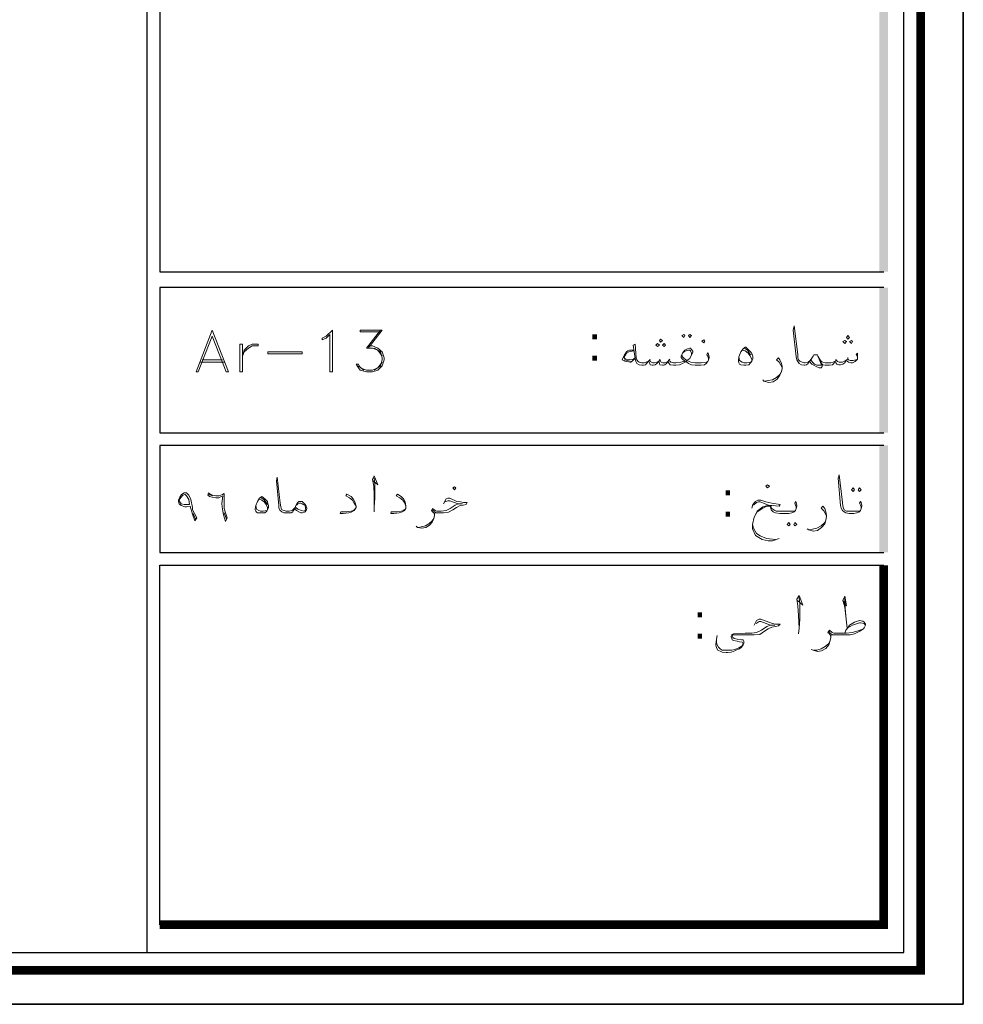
# Model space of a CAD drawing. Header units: metres. Extents: x 5.7 to 89.8, y 4 to 63.5.
# Tile 56 of 72: x 74.8 to 89.8, y 4 to 19.6. Entities that reach past the tile are written whole.
import ezdxf

# ---------------------------------------------------------------- set-up
doc = ezdxf.new("R2010")
doc.units = ezdxf.units.M
doc.header["$MEASUREMENT"] = 0
for name, color, linetype in [('PDF11_KADR', 7, 'Continuous'), ('PDF11_Text', 7, 'Continuous'), ('PDF11_textt', 7, 'Continuous')]:
    doc.layers.add(name, color=color, linetype=linetype)
doc.styles.add('PDF B Mitra', font='BMITRA.TTF')

msp = doc.modelspace()

# ---------------------------------------------------------------- linework, layer by layer
at = {"layer": 'PDF11_KADR', "lineweight": 25}
for points in [[(5.695, 4.013), (89.785, 4.013), (89.785, 63.476), (5.695, 63.476)], [(5.695, 63.476), (89.785, 63.476), (89.785, 4.013), (5.695, 4.013)], [(6.514, 4.832), (88.841, 4.832), (88.841, 62.657), (6.514, 62.657)]]:
    msp.add_lwpolyline(points, close=True, dxfattribs=at)
at = {"layer": 'PDF11_KADR', "lineweight": 0, "const_width": 0.135}
msp.add_lwpolyline([(6.235, 62.937), (6.235, 4.552), (89.111, 4.552), (89.111, 62.937)], close=True, dxfattribs=at)
at = {"layer": 'PDF11_KADR', "lineweight": 25}
for points in [[(76.851, 4.832), (76.851, 62.657)], [(88.524, 42.759), (77.053, 42.759), (77.053, 15.956), (77.053, 15.628), (88.524, 15.628)], [(88.524, 15.378), (77.053, 15.378), (77.053, 13.076), (88.524, 13.076)], [(88.524, 12.874), (82.783, 12.874), (77.053, 12.874), (77.053, 11.179), (82.783, 11.179), (88.524, 11.179)], [(77.053, 5.275), (77.053, 10.976), (78.748, 10.976), (82.783, 10.976), (88.524, 10.976)]]:
    msp.add_lwpolyline(points, dxfattribs=at)
at = {"layer": 'PDF11_KADR', "lineweight": 0, "const_width": 0.135}
msp.add_lwpolyline([(77.053, 5.275), (88.524, 5.275), (88.524, 9.31), (88.524, 10.976)], dxfattribs=at)
at = {"layer": 'PDF11_KADR', "transparency": 33554559}
for points in [[(88.456, 15.628), (88.591, 15.628), (88.456, 42.759)], [(88.591, 15.628), (88.456, 42.759), (88.591, 42.759)], [(88.456, 13.076), (88.591, 13.076), (88.456, 15.378)], [(88.591, 13.076), (88.456, 15.378), (88.591, 15.378)], [(88.456, 11.179), (88.591, 11.179), (88.456, 12.874)], [(88.591, 11.179), (88.456, 12.874), (88.591, 12.874)]]:
    msp.add_solid(points, dxfattribs=at)
at = {"layer": 'PDF11_textt', "lineweight": 20}
for points in [[(77.881, 14.704), (77.631, 14.039), (77.66, 14.039), (77.881, 14.607), (78.103, 14.039), (78.141, 14.039)], [(79.788, 14.039), (79.75, 14.039), (79.75, 14.636), (79.692, 14.578), (79.624, 14.55), (79.624, 14.578), (79.692, 14.607), (79.788, 14.704)], [(84.989, 14.511), (85.018, 14.54), (84.989, 14.559), (84.97, 14.54)], [(85.355, 14.636), (85.374, 14.617), (85.355, 14.588), (85.326, 14.617)], [(85.451, 14.636), (85.48, 14.617), (85.451, 14.588), (85.432, 14.617)], [(85.673, 14.501), (85.692, 14.53), (85.673, 14.55), (85.644, 14.53)], [(87.907, 14.492), (87.936, 14.521), (87.907, 14.54), (87.878, 14.521)], [(87.955, 14.559), (87.984, 14.588), (87.955, 14.617), (87.936, 14.588)], [(88.013, 14.492), (88.032, 14.521), (88.013, 14.54), (87.984, 14.521)], [(78.363, 14.039), (78.363, 14.482), (78.324, 14.482), (78.324, 14.039)], [(78.613, 14.482), (78.613, 14.453), (78.517, 14.453), (78.459, 14.415), (78.392, 14.357), (78.363, 14.289), (78.392, 14.386), (78.459, 14.453), (78.517, 14.482)], [(84.941, 14.444), (84.97, 14.463), (84.941, 14.492), (84.912, 14.463)], [(85.047, 14.444), (85.066, 14.463), (85.047, 14.492), (85.018, 14.463)], [(86.328, 14.434), (86.337, 14.434), (86.385, 14.386), (86.424, 14.347), (86.443, 14.309), (86.453, 14.28), (86.453, 14.251), (86.434, 14.212), (86.414, 14.184), (86.385, 14.155), (86.337, 14.145), (86.308, 14.145), (86.26, 14.155), (86.241, 14.164), (86.231, 14.184), (86.222, 14.212), (86.222, 14.222), (86.231, 14.28), (86.26, 14.357), (86.299, 14.405)], [(79.307, 14.328), (78.767, 14.328), (78.767, 14.357), (79.307, 14.357)], [(81.724, 12.171), (81.743, 12.2), (81.724, 12.219), (81.695, 12.2)], [(86.684, 12.2), (86.713, 12.228), (86.684, 12.248), (86.655, 12.228)], [(88.042, 12.2), (88.061, 12.171), (88.042, 12.142), (88.013, 12.171)], [(88.138, 12.2), (88.167, 12.171), (88.138, 12.142), (88.119, 12.171)], [(77.611, 11.679), (77.573, 11.785), (77.534, 11.911), (77.477, 11.901), (77.448, 11.901), (77.39, 11.92), (77.361, 11.949), (77.351, 11.988), (77.351, 12.007), (77.371, 12.055), (77.4, 12.094), (77.438, 12.122), (77.467, 12.122), (77.477, 12.122), (77.515, 12.084), (77.544, 12.017), (77.573, 11.891), (77.573, 11.853), (77.602, 11.795), (77.64, 11.728)], [(77.525, 11.939), (77.477, 11.939), (77.438, 11.939), (77.39, 11.949), (77.371, 11.978), (77.361, 11.988), (77.371, 12.026), (77.39, 12.055), (77.419, 12.084), (77.448, 12.094), (77.457, 12.094), (77.477, 12.074), (77.515, 12.017)], [(78.093, 11.67), (78.064, 11.776), (78.045, 11.862), (78.035, 11.949), (78.045, 12.036), (78.054, 12.074), (78.026, 12.065), (77.987, 12.045), (77.939, 12.045), (77.881, 12.055), (77.843, 12.065), (77.833, 12.074), (77.814, 12.084), (77.823, 12.122), (77.852, 12.103), (77.891, 12.084), (77.939, 12.074), (77.997, 12.074), (78.045, 12.094), (78.074, 12.113), (78.074, 12.026), (78.074, 11.959), (78.074, 11.872), (78.093, 11.805), (78.122, 11.728)], [(78.671, 12.065), (78.719, 12.026), (78.758, 11.988), (78.767, 11.949), (78.777, 11.92), (78.777, 11.891), (78.758, 11.853), (78.748, 11.834), (78.719, 11.805), (78.671, 11.805), (78.652, 11.805), (78.603, 11.805), (78.584, 11.814), (78.575, 11.834), (78.565, 11.853), (78.565, 11.862), (78.575, 11.92), (78.603, 11.988), (78.632, 12.036)], [(79.191, 11.872), (79.21, 11.92), (79.229, 11.959), (79.258, 11.988), (79.268, 11.988), (79.287, 11.988), (79.307, 11.988), (79.355, 11.939), (79.374, 11.911), (79.384, 11.882), (79.384, 11.872), (79.374, 11.843), (79.355, 11.824), (79.345, 11.814), (79.307, 11.805), (79.287, 11.805), (79.268, 11.814), (79.22, 11.843)], [(87.021, 11.651), (87.04, 11.622), (87.021, 11.602), (86.992, 11.622)], [(87.117, 11.651), (87.146, 11.622), (87.117, 11.602), (87.098, 11.622)]]:
    msp.add_lwpolyline(points, close=True, dxfattribs=at)
for points in [[(80.549, 14.675), (80.231, 14.675), (80.231, 14.704), (80.578, 14.704), (80.356, 14.415)], [(80.549, 14.704), (80.327, 14.415), (80.424, 14.415), (80.51, 14.386), (80.578, 14.289)], [(88.109, 14.28), (88.09, 14.318), (88.109, 14.338), (88.109, 14.299), (88.109, 14.28), (88.109, 14.241), (88.09, 14.222), (88.071, 14.203), (88.032, 14.184), (88.003, 14.184), (87.965, 14.193), (87.946, 14.212), (87.936, 14.232), (87.907, 14.184), (87.878, 14.164), (87.84, 14.155), (87.811, 14.155), (87.782, 14.164), (87.763, 14.184), (87.753, 14.212), (87.734, 14.174), (87.715, 14.155), (87.666, 14.145), (87.618, 14.145), (87.599, 14.145), (87.56, 14.155), (87.541, 14.174), (87.522, 14.222), (87.483, 14.289), (87.474, 14.309), (87.455, 14.309), (87.435, 14.309), (87.416, 14.309), (87.406, 14.289), (87.377, 14.241), (87.349, 14.203), (87.329, 14.184), (87.329, 14.174), (87.3, 14.155), (87.272, 14.145), (87.262, 14.145), (87.223, 14.155), (87.185, 14.174), (87.166, 14.203), (87.146, 14.232), (87.137, 14.28), (87.089, 14.704), (87.108, 14.771), (87.166, 14.318), (87.166, 14.261), (87.175, 14.232), (87.194, 14.212), (87.233, 14.193), (87.262, 14.184), (87.272, 14.184), (87.281, 14.184), (87.329, 14.193), (87.339, 14.203), (87.349, 14.212), (87.377, 14.241)], [(80.356, 14.453), (80.424, 14.453), (80.51, 14.415), (80.578, 14.357), (80.607, 14.261), (80.607, 14.232), (80.578, 14.135), (80.51, 14.068), (80.424, 14.039), (80.327, 14.039), (80.231, 14.068), (80.202, 14.106), (80.164, 14.164), (80.202, 14.164), (80.231, 14.106), (80.327, 14.068), (80.424, 14.068), (80.51, 14.106), (80.578, 14.193)], [(80.453, 14.415), (80.549, 14.357), (80.578, 14.261), (80.578, 14.232), (80.549, 14.135), (80.453, 14.068)], [(84.565, 14.386), (84.498, 14.386), (84.469, 14.376), (84.45, 14.357), (84.411, 14.299), (84.382, 14.232), (84.421, 14.212), (84.507, 14.193), (84.517, 14.193), (84.584, 14.251)], [(84.565, 14.376), (84.488, 14.357), (84.45, 14.338), (84.411, 14.28), (84.411, 14.27), (84.421, 14.251), (84.44, 14.241), (84.546, 14.232), (84.584, 14.261)], [(85.75, 14.232), (85.75, 14.251), (85.74, 14.289), (85.721, 14.309), (85.74, 14.347), (85.75, 14.318), (85.759, 14.28), (85.759, 14.261), (85.75, 14.232), (85.74, 14.203), (85.711, 14.174), (85.682, 14.155), (85.625, 14.145), (85.557, 14.145), (85.538, 14.145), (85.48, 14.155), (85.432, 14.174), (85.403, 14.193), (85.393, 14.212), (85.374, 14.193), (85.336, 14.174), (85.287, 14.155), (85.23, 14.145), (85.22, 14.145), (85.191, 14.145), (85.143, 14.155), (85.124, 14.174), (85.104, 14.203), (85.085, 14.174), (85.056, 14.155), (85.037, 14.145), (85.018, 14.145), (84.979, 14.155), (84.97, 14.174), (84.96, 14.212), (84.931, 14.174), (84.902, 14.155), (84.873, 14.145), (84.854, 14.145), (84.825, 14.155), (84.816, 14.174), (84.796, 14.212), (84.767, 14.174), (84.748, 14.155), (84.719, 14.145), (84.7, 14.145), (84.69, 14.145), (84.652, 14.155), (84.613, 14.174), (84.594, 14.203), (84.584, 14.251), (84.556, 14.463), (84.584, 14.482), (84.604, 14.261), (84.613, 14.232), (84.633, 14.203), (84.652, 14.193), (84.69, 14.184), (84.7, 14.184), (84.729, 14.184), (84.758, 14.193), (84.796, 14.212), (84.816, 14.232), (84.825, 14.203), (84.864, 14.184), (84.893, 14.184), (84.931, 14.193), (84.96, 14.212), (84.979, 14.232), (84.999, 14.193), (85.027, 14.184), (85.056, 14.184), (85.104, 14.203), (85.124, 14.232), (85.133, 14.212), (85.153, 14.193), (85.191, 14.184), (85.22, 14.184), (85.23, 14.184), (85.307, 14.193), (85.374, 14.212), (85.336, 14.241), (85.316, 14.27), (85.316, 14.289), (85.336, 14.338), (85.374, 14.386), (85.413, 14.405), (85.451, 14.415), (85.461, 14.415), (85.48, 14.395), (85.499, 14.367), (85.499, 14.347), (85.48, 14.309), (85.451, 14.251), (85.403, 14.222), (85.442, 14.203), (85.47, 14.193), (85.538, 14.184), (85.557, 14.184), (85.634, 14.184), (85.711, 14.193), (85.74, 14.203)], [(85.48, 14.309), (85.48, 14.338), (85.461, 14.376), (85.451, 14.386), (85.432, 14.386), (85.374, 14.367), (85.336, 14.338)], [(86.289, 14.386), (86.328, 14.376), (86.376, 14.338), (86.405, 14.299), (86.434, 14.241), (86.434, 14.222)], [(86.318, 14.415), (86.366, 14.386), (86.405, 14.328), (86.424, 14.309)], [(77.727, 14.232), (78.045, 14.232)], [(84.507, 14.212), (84.411, 14.232)], [(84.825, 14.241), (84.816, 14.232)], [(84.979, 14.241), (84.979, 14.232)], [(85.133, 14.241), (85.124, 14.232)], [(85.326, 14.309), (85.336, 14.28), (85.365, 14.251), (85.403, 14.222)], [(86.414, 14.193), (86.357, 14.184), (86.308, 14.184), (86.28, 14.193), (86.241, 14.222), (86.231, 14.28)], [(86.915, 14.106), (86.896, 14.145), (86.867, 14.193), (86.828, 14.232), (86.857, 14.261), (86.877, 14.232), (86.906, 14.174), (86.915, 14.126), (86.915, 14.097), (86.906, 14.049), (86.877, 13.991), (86.838, 13.924), (86.771, 13.885), (86.703, 13.875), (86.626, 13.895), (86.607, 13.914)], [(87.483, 14.289), (87.503, 14.241), (87.532, 14.164), (87.532, 14.145), (87.522, 14.145), (87.503, 14.145), (87.464, 14.145), (87.426, 14.164), (87.397, 14.193), (87.368, 14.232)], [(87.522, 14.222), (87.541, 14.203), (87.56, 14.193), (87.599, 14.184), (87.618, 14.184), (87.686, 14.184), (87.724, 14.193), (87.753, 14.212), (87.763, 14.232), (87.792, 14.203), (87.82, 14.193), (87.869, 14.193), (87.907, 14.212), (87.936, 14.232), (87.955, 14.241), (87.965, 14.232), (87.994, 14.222), (88.042, 14.222), (88.081, 14.232), (88.109, 14.241)], [(87.772, 14.241), (87.763, 14.232)], [(87.955, 14.27), (87.955, 14.241)], [(77.698, 14.193), (78.074, 14.193)], [(80.289, 14.068), (80.202, 14.135)], [(87.541, 14.174), (87.551, 14.145), (87.551, 14.126), (87.532, 14.106), (87.503, 14.106), (87.455, 14.126), (87.416, 14.145), (87.387, 14.164), (87.349, 14.203)], [(86.636, 13.895), (86.694, 13.904), (86.761, 13.914), (86.828, 13.952), (86.877, 14.001), (86.906, 14.049)], [(79.191, 11.872), (79.172, 11.843), (79.162, 11.824), (79.133, 11.805), (79.095, 11.805), (79.066, 11.805), (79.056, 11.805), (79.018, 11.805), (78.989, 11.824), (78.96, 11.843), (78.941, 11.882), (78.941, 11.92), (78.902, 12.315), (78.912, 12.373), (78.96, 11.959), (78.969, 11.901), (78.979, 11.882), (78.989, 11.853), (79.027, 11.843), (79.056, 11.834), (79.066, 11.834), (79.104, 11.834), (79.152, 11.843), (79.181, 11.872), (79.201, 11.891)], [(80.433, 12.315), (80.51, 12.248), (80.453, 12.392), (80.424, 12.334), (80.443, 12.228), (80.453, 12.094), (80.453, 11.901), (80.453, 11.824)], [(80.453, 11.901), (80.462, 12.036), (80.462, 12.257), (80.453, 12.354)], [(88.167, 11.872), (88.167, 11.901), (88.158, 11.93), (88.138, 11.959), (88.158, 11.988), (88.167, 11.968), (88.177, 11.92), (88.177, 11.911), (88.167, 11.872), (88.158, 11.843), (88.138, 11.824), (88.1, 11.805), (88.052, 11.795), (87.975, 11.795), (87.926, 11.805), (87.898, 11.824), (87.869, 11.843), (87.849, 11.882), (87.84, 11.92), (87.801, 12.354), (87.82, 12.411), (87.869, 11.968), (87.878, 11.911), (87.888, 11.882), (87.898, 11.853), (87.936, 11.834), (87.975, 11.834), (88.052, 11.834), (88.138, 11.834), (88.158, 11.843)], [(77.833, 12.094), (77.891, 12.074)], [(78.623, 12.026), (78.671, 12.007), (78.709, 11.978), (78.738, 11.939), (78.758, 11.891), (78.758, 11.862)], [(78.661, 12.045), (78.7, 12.017), (78.738, 11.968), (78.758, 11.939)], [(80.164, 11.911), (80.135, 11.959), (80.106, 12.007), (80.058, 12.045), (80, 12.074), (80.019, 12.103), (80.087, 12.065), (80.116, 12.026), (80.144, 11.978), (80.164, 11.911), (80.164, 11.891), (80.154, 11.872), (80.135, 11.843), (80.087, 11.814), (80.048, 11.805), (79.961, 11.795), (79.913, 11.795), (79.923, 11.824), (80.01, 11.824), (80.087, 11.834), (80.125, 11.843), (80.154, 11.872)], [(80.953, 11.911), (80.934, 11.959), (80.905, 12.007), (80.857, 12.045), (80.799, 12.074), (80.819, 12.103), (80.876, 12.065), (80.915, 12.026), (80.944, 11.978), (80.953, 11.911), (80.953, 11.891), (80.953, 11.872), (80.934, 11.843), (80.886, 11.814), (80.848, 11.805), (80.761, 11.795), (80.713, 11.795), (80.722, 11.824), (80.809, 11.824), (80.876, 11.834), (80.915, 11.843), (80.953, 11.872)], [(81.551, 11.949), (81.589, 12.026), (81.618, 12.036), (81.647, 12.036), (81.762, 11.988), (81.82, 11.978), (81.868, 11.968), (81.926, 11.968), (81.907, 11.939), (81.859, 11.93), (81.811, 11.92), (81.753, 11.891), (81.695, 11.853), (81.628, 11.814), (81.551, 11.805), (81.454, 11.805), (81.425, 11.805), (81.406, 11.805), (81.406, 11.766), (81.396, 11.718), (81.368, 11.66), (81.329, 11.612), (81.271, 11.573), (81.204, 11.564), (81.136, 11.573), (81.117, 11.593)], [(78.748, 11.843), (78.69, 11.834), (78.652, 11.834), (78.623, 11.843), (78.584, 11.862), (78.575, 11.92)], [(79.22, 11.93), (79.239, 11.949), (79.268, 11.959), (79.287, 11.959), (79.307, 11.949), (79.326, 11.939), (79.355, 11.92), (79.364, 11.882), (79.364, 11.872), (79.355, 11.843), (79.335, 11.834), (79.297, 11.843), (79.239, 11.862), (79.21, 11.891)], [(81.406, 11.776), (81.396, 11.805), (81.377, 11.824), (81.358, 11.843), (81.377, 11.872), (81.416, 11.843), (81.445, 11.834), (81.454, 11.834), (81.512, 11.834), (81.589, 11.843), (81.657, 11.872), (81.734, 11.93), (81.782, 11.949), (81.849, 11.949), (81.782, 11.949), (81.647, 11.997), (81.618, 11.997), (81.57, 11.978)], [(86.434, 11.882), (86.453, 11.939), (86.491, 11.988), (86.53, 12.007), (86.578, 12.007), (86.655, 11.978), (86.751, 11.959), (86.886, 11.939), (86.867, 11.911), (86.694, 11.93), (86.617, 11.959), (86.568, 11.978), (86.54, 11.978), (86.511, 11.968), (86.462, 11.93)], [(86.867, 11.4), (86.761, 11.362), (86.694, 11.362), (86.597, 11.381), (86.491, 11.448), (86.443, 11.554), (86.443, 11.622), (86.472, 11.737), (86.52, 11.824), (86.607, 11.882), (86.674, 11.911), (86.723, 11.911), (86.78, 11.92)], [(86.703, 11.93), (86.607, 11.901), (86.52, 11.834), (86.472, 11.737)], [(87.137, 11.872), (87.137, 11.901), (87.127, 11.93), (87.117, 11.959), (87.127, 11.988), (87.137, 11.968), (87.146, 11.92), (87.146, 11.911), (87.137, 11.872), (87.127, 11.843), (87.108, 11.824), (87.069, 11.805), (87.021, 11.795), (86.954, 11.795), (86.877, 11.795), (86.809, 11.805), (86.771, 11.824), (86.742, 11.853), (86.732, 11.901), (86.732, 11.93)], [(86.732, 11.901), (86.751, 11.872), (86.8, 11.843), (86.819, 11.834), (86.877, 11.834), (86.954, 11.834), (87.031, 11.834), (87.108, 11.834), (87.127, 11.843)], [(87.618, 11.756), (87.599, 11.795), (87.58, 11.834), (87.532, 11.882), (87.56, 11.911), (87.589, 11.872), (87.609, 11.824), (87.618, 11.766), (87.618, 11.747), (87.609, 11.689), (87.589, 11.631), (87.541, 11.573), (87.474, 11.525), (87.406, 11.516), (87.339, 11.535), (87.31, 11.554)], [(77.583, 11.795), (77.621, 11.708)], [(78.074, 11.805), (78.112, 11.708)], [(81.146, 11.573), (81.194, 11.583), (81.262, 11.602), (81.319, 11.631), (81.368, 11.679), (81.396, 11.718)], [(81.425, 11.814), (81.396, 11.834), (81.368, 11.853)], [(86.443, 11.622), (86.462, 11.564), (86.511, 11.477), (86.568, 11.439), (86.665, 11.4), (86.809, 11.381)], [(87.349, 11.535), (87.397, 11.545), (87.464, 11.564), (87.532, 11.602), (87.589, 11.651), (87.609, 11.689)], [(87.156, 10.418), (87.243, 10.341), (87.185, 10.495), (87.146, 10.437), (87.166, 10.331), (87.175, 10.177), (87.185, 9.975), (87.175, 9.888)], [(87.185, 9.975), (87.194, 10.119), (87.194, 10.35), (87.185, 10.466)], [(87.878, 10.418), (87.936, 10.331), (87.907, 10.485), (87.878, 10.418), (87.907, 10.312), (87.926, 10.167), (87.946, 9.975)], [(87.926, 10.167), (87.907, 10.37), (87.907, 10.476)], [(86.472, 10.023), (86.511, 10.1), (86.549, 10.119), (86.578, 10.119), (86.703, 10.071), (86.761, 10.052), (86.809, 10.042), (86.886, 10.042), (86.857, 10.013), (86.809, 10.004), (86.751, 9.994), (86.694, 9.965), (86.636, 9.927), (86.559, 9.878), (86.472, 9.869), (86.366, 9.869), (86.28, 9.869), (86.154, 9.869), (86.145, 9.869), (86.135, 9.869), (86.125, 9.85), (86.135, 9.83), (86.154, 9.811), (86.202, 9.801), (86.27, 9.792), (86.299, 9.792), (86.308, 9.772), (86.308, 9.734), (86.299, 9.715), (86.27, 9.676), (86.241, 9.647), (86.183, 9.628), (86.145, 9.609), (86.106, 9.599), (86.048, 9.589), (86.029, 9.589), (85.962, 9.599), (85.942, 9.609), (85.894, 9.628), (85.875, 9.667), (85.865, 9.715), (85.875, 9.801), (85.885, 9.859)], [(85.875, 9.801), (85.875, 9.744), (85.885, 9.715), (85.904, 9.676), (85.933, 9.647), (85.962, 9.628), (86.01, 9.628), (86.039, 9.628), (86.116, 9.628), (86.164, 9.638), (86.231, 9.667), (86.28, 9.695), (86.289, 9.705), (86.299, 9.724), (86.289, 9.744), (86.28, 9.753), (86.241, 9.763), (86.202, 9.772), (86.145, 9.782), (86.125, 9.792), (86.116, 9.811), (86.106, 9.84), (86.106, 9.85), (86.116, 9.869), (86.125, 9.878), (86.145, 9.888), (86.328, 9.898), (86.366, 9.898), (86.434, 9.898), (86.511, 9.907), (86.588, 9.946), (86.674, 10.004), (86.732, 10.023), (86.8, 10.023), (86.732, 10.023), (86.578, 10.081), (86.549, 10.081), (86.501, 10.052)], [(87.907, 9.898), (87.926, 9.946), (87.955, 9.984), (87.984, 10.023), (88.061, 10.071), (88.138, 10.1), (88.196, 10.09), (88.215, 10.071), (88.235, 10.042), (88.235, 10.023), (88.215, 9.984), (88.206, 9.965), (88.158, 9.936), (88.061, 9.888), (87.994, 9.869), (87.888, 9.869), (87.743, 9.869), (87.715, 9.869), (87.686, 9.869), (87.686, 9.83), (87.676, 9.782), (87.657, 9.715), (87.609, 9.657), (87.541, 9.618), (87.474, 9.609), (87.406, 9.628), (87.377, 9.638)], [(87.955, 9.984), (88.032, 10.023), (88.109, 10.052), (88.138, 10.061), (88.158, 10.061), (88.215, 10.052), (88.235, 10.023)], [(87.686, 9.84), (87.676, 9.869), (87.666, 9.888), (87.637, 9.907), (87.666, 9.946), (87.705, 9.907), (87.734, 9.898), (87.743, 9.898), (87.936, 9.898), (88.023, 9.907), (88.119, 9.936), (88.206, 9.965)], [(87.715, 9.878), (87.676, 9.898), (87.657, 9.927)], [(87.416, 9.628), (87.464, 9.628), (87.532, 9.647), (87.599, 9.686), (87.657, 9.734), (87.676, 9.782)]]:
    msp.add_lwpolyline(points, dxfattribs=at)

# ---------------------------------------------------------------- texts
at = {"layer": 'PDF11_Text', "char_height": 0.544, "attachment_point": 7, "style": 'PDF B Mitra'}
for insert in [(83.843, 14.22), (85.952, 11.745), (85.509, 9.809)]:
    msp.add_mtext(':', dxfattribs=dict(at, insert=insert))

doc.saveas('drawing.dxf')
